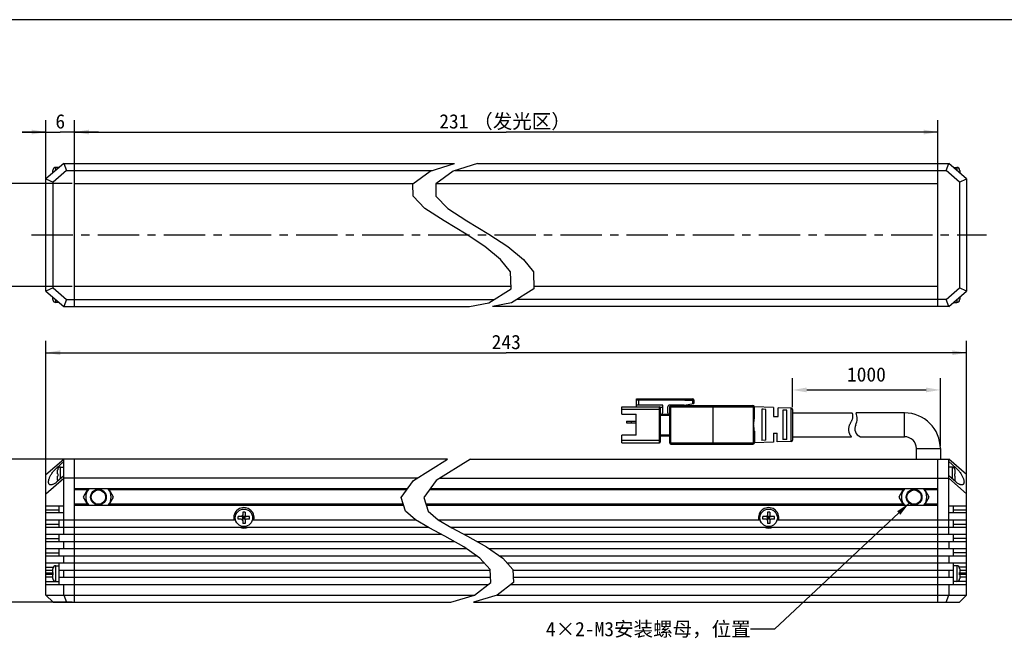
# Model space of a CAD drawing. Header units: millimetres. Extents: x -36 to 435, y 98 to 308.
# Tile 3 of 4: x 68 to 275, y 178 to 308. Entities that reach past the tile are written whole.
import ezdxf
from ezdxf.enums import TextEntityAlignment as Align

# ---------------------------------------------------------------- set-up
doc = ezdxf.new("R2010")
doc.units = ezdxf.units.MM
doc.header["$LTSCALE"] = 23.1
doc.header["$PDMODE"] = 3
doc.header["$PDSIZE"] = 8
doc.linetypes.add('CENTER', pattern=[0.6, 0.375, -0.075, 0.075, -0.075])
doc.layers.get('0').update_dxf_attribs({"linetype": 'CONTINUOUS'})
doc.layers.get('Defpoints').update_dxf_attribs({"linetype": 'CONTINUOUS'})
for name, color, linetype in [('00_COMPONENTS', 7, 'CONTINUOUS'), ('07_ALL_HOLES', 7, 'CONTINUOUS'), ('50_ALL_DETAILS', 7, 'CONTINUOUS'), ('51__DRAFT_DIMS', 7, 'CONTINUOUS'), ('_X2_56FE5C42_X0__01_528', 7, 'CONTINUOUS')]:
    doc.layers.add(name, color=color, linetype=linetype)
doc.styles.get("Standard").update_dxf_attribs({"font": 'simfang.ttf'})
doc.dimstyles.new('DIMSTYLE_1', dxfattribs={"dimtxt": 3, "dimasz": 3, "dimexe": 2.5, "dimexo": 0.5, "dimgap": 0.75, "dimtad": 1, "dimdsep": 46, "dimtxsty": 'STANDARD', "dimblk": '_FILLED', "dimblk1": '_FILLED', "dimblk2": '_FILLED', "dimcen": 0.09, "dimclrt": 3, "dimazin": 2, "dimtp": 0.5, "dimtm": 0.5, "dimtfac": 1, "dimtofl": 0, "dimtmove": 0, "dimatfit": 3, "dimldrblk": '_FILLED', "dimfxl": 1, "dimtolj": 1, "dimarcsym": 0})
doc.dimstyles.new('DIMSTYLE_2', dxfattribs={"dimtxt": 3, "dimasz": 3, "dimexe": 2.5, "dimexo": 0.5, "dimgap": 0.75, "dimtad": 1, "dimdsep": 46, "dimtxsty": 'STANDARD', "dimblk": '_FILLED', "dimblk1": '_FILLED', "dimblk2": '_FILLED', "dimcen": 0.09, "dimclrt": 3, "dimazin": 2, "dimtp": 0.3, "dimtm": 0.3, "dimtfac": 1, "dimtofl": 0, "dimtmove": 0, "dimatfit": 3, "dimldrblk": '_FILLED', "dimfxl": 1, "dimtolj": 1, "dimarcsym": 0})
doc.dimstyles.new('DIMSTYLE_3', dxfattribs={"dimtxt": 3, "dimasz": 3, "dimexe": 2.5, "dimexo": 0.5, "dimgap": 0.75, "dimtad": 1, "dimdsep": 46, "dimtxsty": 'STANDARD', "dimblk": '_FILLED', "dimblk1": '_FILLED', "dimblk2": '_FILLED', "dimcen": 0.09, "dimclrt": 3, "dimazin": 2, "dimtp": 0.2, "dimtm": 0.2, "dimtfac": 1, "dimtofl": 0, "dimtmove": 0, "dimatfit": 3, "dimldrblk": '_FILLED', "dimfxl": 1, "dimtolj": 1, "dimarcsym": 0})
doc.dimstyles.new('DIMSTYLE_4', dxfattribs={"dimtxt": 3, "dimasz": 3, "dimexe": 2.5, "dimexo": 0.5, "dimgap": 0.75, "dimtad": 1, "dimdsep": 46, "dimtxsty": 'STANDARD', "dimblk": '_FILLED', "dimblk1": '_FILLED', "dimblk2": '_FILLED', "dimcen": 0.09, "dimclrt": 3, "dimazin": 2, "dimtp": 0.1, "dimtm": 0.1, "dimtfac": 1, "dimtofl": 0, "dimtmove": 0, "dimatfit": 3, "dimldrblk": '_FILLED', "dimfxl": 1, "dimtolj": 1, "dimarcsym": 0})
doc.dimstyles.get("Standard").update_dxf_attribs({"dimtxt": 3, "dimasz": 3, "dimexe": 2.5, "dimexo": 0.5, "dimtad": 1, "dimdsep": 46, "dimtxsty": 'STANDARD', "dimblk": '_FILLED', "dimblk1": '_FILLED', "dimblk2": '_FILLED', "dimcen": 0.09, "dimclrt": 3, "dimazin": 2, "dimtol": 1, "dimtp": 0.01, "dimtm": 0.01, "dimtfac": 1, "dimtofl": 0, "dimtmove": 0, "dimatfit": 3, "dimldrblk": '_FILLED', "dimfxl": 1, "dimtolj": 1, "dimarcsym": 0})

# ---------------------------------------------------------------- blocks, each defined once
blk = doc.blocks.new('_FILLED')
at = {"color": 0, "linetype": 'ByBlock'}
blk.add_solid([(0, 0), (-1, 0.167), (-1, -0.167)], dxfattribs=at)
blk = doc.blocks.new('*D1')
at = {"layer": '51__DRAFT_DIMS', "color": 4, "transparency": 16777216}
for p, q in [((73.67, 208.89), (73.67, 240.45)), ((266.68, 208.89), (266.68, 240.45)), ((73.67, 237.95), (170.17, 237.95)), ((266.68, 237.95), (170.17, 237.95))]:
    blk.add_line(p, q, dxfattribs=at)
at = {"layer": '51__DRAFT_DIMS', "color": 4, "transparency": 16777216, "xscale": 3, "yscale": 3, "zscale": 3, "rotation": 180}
blk.add_blockref('_FILLED', (73.67, 237.95), dxfattribs=at)
at = {"layer": '51__DRAFT_DIMS', "color": 4, "transparency": 16777216, "xscale": 3, "yscale": 3, "zscale": 3}
blk.add_blockref('_FILLED', (266.68, 237.95), dxfattribs=at)
at = {"layer": '51__DRAFT_DIMS', "color": 3, "transparency": 16777216}
blk.add_text('243', height=3, dxfattribs=at).set_placement((170.17, 238.7), align=Align.CENTER)
blk = doc.blocks.new('*D13')
at = {"layer": '51__DRAFT_DIMS', "color": 0, "lineweight": -2}
for p, q in [((230.18, 226.55), (230.18, 232.65)), ((261.18, 218.34), (261.18, 232.65)), ((233.18, 230.15), (258.18, 230.15))]:
    blk.add_line(p, q, dxfattribs=at)
at = {"layer": 'Defpoints', "color": 0}
for p in [(261.18, 230.15), (230.18, 226.05), (261.18, 217.84)]:
    blk.add_point(p, dxfattribs=at)
at = {"layer": '51__DRAFT_DIMS', "color": 0, "linetype": 'ByBlock', "lineweight": -2, "xscale": 3, "yscale": 3, "zscale": 3, "rotation": 180}
blk.add_blockref('_FILLED', (230.18, 230.15), dxfattribs=at)
at = {"layer": '51__DRAFT_DIMS', "color": 0, "linetype": 'ByBlock', "lineweight": -2, "xscale": 3, "yscale": 3, "zscale": 3}
blk.add_blockref('_FILLED', (261.18, 230.15), dxfattribs=at)
at = {"layer": '51__DRAFT_DIMS', "color": 3, "insert": (245.68, 234.9), "char_height": 3, "attachment_point": 2, "line_spacing_factor": 0.9}
blk.add_mtext('\\A1;1000{}{{\\H0.7x;}{}}', dxfattribs=at)
blk = doc.blocks.new('*D3')
at = {"layer": '51__DRAFT_DIMS', "color": 4, "transparency": 16777216}
for p, q in [((65.47, 273.44), (65.47, 262.64)), ((79.17, 273.44), (66.22, 273.44)), ((65.47, 251.84), (65.47, 262.64)), ((79.17, 251.84), (66.22, 251.84))]:
    blk.add_line(p, q, dxfattribs=at)
at = {"layer": '51__DRAFT_DIMS', "color": 4, "transparency": 16777216, "xscale": 3, "yscale": 3, "zscale": 3}
for p, rotation in [((65.47, 273.44), 90), ((65.47, 251.84), 270)]:
    blk.add_blockref('_FILLED', p, dxfattribs=dict(at, rotation=rotation))
at = {"layer": '51__DRAFT_DIMS', "color": 3, "transparency": 16777216}
for s, p in [('（发光区）', (64.72, 267.05)), ('21.6', (64.72, 251.66))]:
    blk.add_text(s, height=3, rotation=90, dxfattribs=at).set_placement(p, align=Align.CENTER)
blk = doc.blocks.new('*D4')
at = {"layer": '51__DRAFT_DIMS', "color": 4, "transparency": 16777216}
for p, q in [((79.67, 276.64), (79.67, 286.71)), ((260.68, 276.64), (260.68, 286.71)), ((79.67, 284.21), (170.17, 284.21)), ((260.68, 284.21), (170.17, 284.21))]:
    blk.add_line(p, q, dxfattribs=at)
at = {"layer": '51__DRAFT_DIMS', "color": 4, "transparency": 16777216, "xscale": 3, "yscale": 3, "zscale": 3, "rotation": 180}
blk.add_blockref('_FILLED', (79.67, 284.21), dxfattribs=at)
at = {"layer": '51__DRAFT_DIMS', "color": 4, "transparency": 16777216, "xscale": 3, "yscale": 3, "zscale": 3}
blk.add_blockref('_FILLED', (260.68, 284.21), dxfattribs=at)
at = {"layer": '51__DRAFT_DIMS', "color": 3, "transparency": 16777216}
for s, p in [('231', (159.19, 284.96)), ('（发光区）', (173.48, 284.96))]:
    blk.add_text(s, height=3, dxfattribs=at).set_placement(p, align=Align.CENTER)
blk = doc.blocks.new('*D5')
at = {"layer": '51__DRAFT_DIMS', "color": 4, "transparency": 16777216}
for p, q in [((79.17, 215.64), (59.45, 215.64)), ((61.95, 215.64), (61.95, 200.64)), ((61.95, 185.64), (61.95, 200.64)), ((79.17, 185.64), (59.45, 185.64))]:
    blk.add_line(p, q, dxfattribs=at)
at = {"layer": '51__DRAFT_DIMS', "color": 4, "transparency": 16777216, "xscale": 3, "yscale": 3, "zscale": 3}
for p, rotation in [((61.95, 215.64), 90), ((61.95, 185.64), 270)]:
    blk.add_blockref('_FILLED', p, dxfattribs=dict(at, rotation=rotation))
at = {"layer": '51__DRAFT_DIMS', "color": 3, "transparency": 16777216}
blk.add_text('30', height=3, rotation=90, dxfattribs=at).set_placement((61.2, 200.64), align=Align.CENTER)
blk = doc.blocks.new('*D11')
at = {"layer": '51__DRAFT_DIMS', "color": 4, "transparency": 16777216}
for p, q in [((73.67, 273.07), (73.67, 286.71)), ((79.67, 276.64), (79.67, 286.71)), ((73.67, 284.21), (68.67, 284.21)), ((68.67, 284.21), (76.67, 284.21)), ((84.67, 284.21), (76.67, 284.21)), ((79.67, 284.21), (84.67, 284.21))]:
    blk.add_line(p, q, dxfattribs=at)
at = {"layer": '51__DRAFT_DIMS', "color": 4, "transparency": 16777216, "xscale": 3, "yscale": 3, "zscale": 3}
blk.add_blockref('_FILLED', (73.67, 284.21), dxfattribs=at)
at = {"layer": '51__DRAFT_DIMS', "color": 4, "transparency": 16777216, "xscale": 3, "yscale": 3, "zscale": 3, "rotation": 180}
blk.add_blockref('_FILLED', (79.67, 284.21), dxfattribs=at)
at = {"layer": '51__DRAFT_DIMS', "color": 3, "transparency": 16777216}
blk.add_text('6', height=3, dxfattribs=at).set_placement((76.67, 284.96), align=Align.CENTER)

msp = doc.modelspace()

# ---------------------------------------------------------------- linework, layer by layer
at = {"color": 7}
msp.add_line((435.40218, 307.76534), (-35.82587, 307.76534), dxfattribs=at)
at = {"color": 4}
for p, q in [((154.22751, 275.98773), (159.33071, 277.64155)), ((164.11355, 277.64155), (159.01035, 275.98773)), ((150.60371, 273.36279), (154.22751, 275.98773)), ((159.01035, 275.98773), (155.38656, 273.36279)), ((150.63225, 270.74744), (150.60371, 273.36279)), ((155.38656, 273.36279), (155.41509, 270.74744)), ((153.12532, 268.20969), (150.63225, 270.74744)), ((155.41509, 270.74744), (157.90817, 268.20969)), ((157.12262, 265.58234), (153.12532, 268.20969)), ((157.90817, 268.20969), (161.90547, 265.58234)), ((161.73435, 262.81737), (157.12262, 265.58234)), ((161.90547, 265.58234), (166.51719, 262.81737)), ((165.70057, 260.19628), (161.73435, 262.81737)), ((166.51719, 262.81737), (170.48342, 260.19628)), ((168.97586, 257.52098), (165.70057, 260.19628)), ((170.48342, 260.19628), (173.7587, 257.52098)), ((171.09183, 254.8873), (168.97586, 257.52098)), ((173.7587, 257.52098), (175.87467, 254.8873)), ((171.16515, 251.37122), (171.09183, 254.8873)), ((175.87467, 254.8873), (175.94799, 251.37122)), ((166.49886, 248.4219), (171.16515, 251.37122)), ((175.94799, 251.37122), (171.28171, 248.4219)), ((162.48708, 247.64155), (166.49886, 248.4219)), ((171.28171, 248.4219), (167.26993, 247.64155)), ((150.71483, 211.17161), (157.87689, 215.64164)), ((162.65973, 215.64164), (155.49768, 211.17161)), ((148.12481, 207.62198), (150.71483, 211.17161)), ((155.49768, 211.17161), (152.90765, 207.62198)), ((149.03291, 204.72167), (148.12481, 207.62198)), ((152.90765, 207.62198), (153.81576, 204.72167)), ((151.12911, 202.93743), (149.03291, 204.72167)), ((153.81576, 204.72167), (155.91195, 202.93743)), ((154.00154, 201.2255), (151.12911, 202.93743)), ((155.91195, 202.93743), (158.78439, 201.2255)), ((157.28018, 199.48783), (154.00154, 201.2255)), ((158.78439, 201.2255), (162.06303, 199.48783)), ((161.25675, 197.25415), (157.28018, 199.48783)), ((162.06303, 199.48783), (166.03959, 197.25415)), ((164.64311, 194.90594), (161.25675, 197.25415)), ((166.03959, 197.25415), (169.42596, 194.90594)), ((166.79627, 192.50937), (164.64311, 194.90594)), ((169.42596, 194.90594), (171.57911, 192.50937)), ((166.90117, 189.7574), (166.79627, 192.50937)), ((171.57911, 192.50937), (171.68401, 189.7574)), ((163.48167, 187.13253), (166.90117, 189.7574)), ((171.68401, 189.7574), (168.26451, 187.13253)), ((158.53445, 185.64164), (163.48167, 187.13253)), ((168.26451, 187.13253), (163.31729, 185.64164))]:
    msp.add_line(p, q, dxfattribs=at)
at = {"layer": '00_COMPONENTS', "color": 7}
for p, q in [((77.41608, 277.64155), (73.66608, 274.39155)), ((76.41608, 276.79155), (75.71608, 276.79155)), ((76.41608, 276.77488), (76.41608, 276.79155)), ((77.41608, 277.64155), (77.97563, 276.14155)), ((77.41608, 277.64155), (159.33071, 277.64155)), ((79.66608, 247.64155), (79.66608, 277.64155)), ((164.11355, 277.64155), (262.93168, 277.64155)), ((260.68168, 247.64155), (260.68168, 277.64155)), ((262.37213, 276.14155), (262.93168, 277.64155)), ((266.68168, 274.39155), (262.93168, 277.64155)), ((263.93168, 276.79155), (264.63168, 276.79155)), ((263.93168, 276.79155), (263.93168, 276.77488)), ((75.11608, 275.64822), (75.11608, 276.16136)), ((75.11814, 276.24119), (75.12107, 276.24067)), ((77.97563, 276.14155), (75.16608, 273.70661)), ((77.97563, 276.14155), (154.70215, 276.14155)), ((159.48499, 276.14155), (262.37213, 276.14155)), ((265.18168, 273.70661), (262.37213, 276.14155)), ((265.22669, 276.24067), (265.2296, 276.24119)), ((265.23168, 276.16136), (265.23168, 275.64822)), ((73.66608, 250.89155), (73.66608, 274.39155)), ((73.66608, 274.39155), (75.16608, 273.70661)), ((75.16608, 251.57649), (75.16608, 273.70661)), ((79.66608, 273.44155), (150.71244, 273.44155)), ((155.49529, 273.44155), (260.68168, 273.44155)), ((265.18168, 273.70661), (266.68168, 274.39155)), ((265.18168, 273.70661), (265.18168, 251.57649)), ((266.68168, 274.39155), (266.68168, 250.89155)), ((75.16608, 251.57649), (73.66608, 250.89155)), ((73.66608, 250.89155), (77.41608, 247.64155)), ((75.16608, 251.57649), (77.97563, 249.14155)), ((171.15534, 251.84155), (79.66608, 251.84155)), ((260.68168, 251.84155), (175.93818, 251.84155)), ((262.37213, 249.14155), (265.18168, 251.57649)), ((262.93168, 247.64155), (266.68168, 250.89155)), ((266.68168, 250.89155), (265.18168, 251.57649)), ((75.11608, 249.12175), (75.11608, 249.63488)), ((75.12107, 249.04243), (75.11816, 249.04192)), ((76.41608, 248.49155), (75.71608, 248.49155)), ((76.41608, 248.49155), (76.41608, 248.50822)), ((77.97563, 249.14155), (77.41608, 247.64155)), ((77.97563, 249.14155), (167.63746, 249.14155)), ((262.37213, 249.14155), (172.4203, 249.14155)), ((262.93168, 247.64155), (262.37213, 249.14155)), ((263.93168, 248.50822), (263.93168, 248.49155)), ((263.93168, 248.49155), (264.63168, 248.49155)), ((265.22962, 249.04191), (265.22669, 249.04243)), ((265.23168, 249.63488), (265.23168, 249.12175)), ((77.41608, 247.64155), (162.48708, 247.64155)), ((262.93168, 247.64155), (167.26993, 247.64155)), ((253.68168, 225.34164), (243.52468, 225.34164)), ((244.40747, 220.34164), (253.68168, 220.34164)), ((256.18168, 215.64164), (256.18168, 217.84164)), ((261.18168, 217.84164), (261.18168, 215.64164)), ((73.66608, 212.39164), (77.41608, 215.64164)), ((75.91608, 213.82656), (77.41608, 215.12656)), ((77.41608, 199.89164), (77.41608, 215.64164)), ((157.87689, 215.64164), (77.41608, 215.64164)), ((79.66608, 185.64164), (79.66608, 215.64164)), ((162.65973, 215.64164), (262.93168, 215.64164)), ((260.68168, 185.64164), (260.68168, 215.64164)), ((266.68168, 212.39164), (262.93168, 215.64164)), ((262.93168, 199.89164), (262.93168, 215.64164)), ((262.93168, 215.12656), (264.43168, 213.82656)), ((76.11608, 212.59164), (76.11608, 213.36144)), ((76.11814, 213.44127), (76.12107, 213.44076)), ((76.71608, 213.99164), (77.41608, 213.99164)), ((263.63168, 213.99164), (262.93168, 213.99164)), ((264.22669, 213.44076), (264.22962, 213.44127)), ((264.22669, 213.44076), (264.22821, 213.4277)), ((264.22821, 213.4277), (264.22945, 213.41458)), ((264.22945, 213.41458), (264.23042, 213.40139)), ((264.23042, 213.40139), (264.23112, 213.38814)), ((264.23112, 213.38814), (264.23153, 213.37482)), ((264.23153, 213.37482), (264.23168, 213.36144)), ((264.23168, 213.36144), (264.23168, 212.59164)), ((73.66608, 187.14164), (73.66608, 212.39164)), ((73.66608, 208.39164), (77.41608, 211.64164)), ((77.41608, 212.15671), (75.91608, 210.85671)), ((76.11608, 212.59164), (76.12107, 212.59164)), ((76.11608, 211.32183), (76.11608, 212.09164)), ((76.12107, 212.09164), (76.11608, 212.09164)), ((76.12107, 211.24252), (76.11814, 211.242)), ((151.46793, 211.64164), (77.41608, 211.64164)), ((156.25077, 211.64164), (262.93168, 211.64164)), ((264.43168, 210.85671), (262.93168, 212.15671)), ((266.68168, 208.39164), (262.93168, 211.64164)), ((264.22669, 212.59164), (264.23168, 212.59164)), ((264.23168, 212.09164), (264.22669, 212.09164)), ((264.22822, 211.25566), (264.22669, 211.24252)), ((264.22962, 211.242), (264.22669, 211.24252)), ((264.22946, 211.26883), (264.22822, 211.25566)), ((264.23043, 211.28204), (264.22946, 211.26883)), ((264.23112, 211.29527), (264.23043, 211.28204)), ((264.23154, 211.30854), (264.23112, 211.29527)), ((264.23168, 211.32183), (264.23154, 211.30854)), ((264.23168, 212.09164), (264.23168, 211.32183)), ((266.68168, 187.14164), (266.68168, 212.39164)), ((149.41606, 209.39164), (79.66608, 209.39164)), ((82.47219, 209.39164), (81.49068, 207.69161)), ((87.84148, 207.69161), (86.85997, 209.39164)), ((260.68168, 209.39164), (154.1989, 209.39164)), ((253.48779, 209.39164), (252.50628, 207.69161)), ((258.85708, 207.69161), (257.87557, 209.39164)), ((81.49068, 207.69161), (82.47216, 205.99164)), ((86.86, 205.99164), (87.84148, 207.69161)), ((252.50628, 207.69161), (253.48776, 205.99164)), ((257.8756, 205.99164), (258.85708, 207.69161)), ((73.66608, 205.89164), (77.41608, 205.89164)), ((77.41608, 204.39164), (73.66608, 204.39164)), ((76.41608, 204.39164), (76.41608, 205.89164)), ((79.66608, 205.99164), (148.63528, 205.99164)), ((114.91608, 204.54164), (114.91608, 203.89164)), ((115.41608, 204.54164), (114.91608, 204.54164)), ((115.41608, 204.54164), (115.41608, 203.89164)), ((153.41812, 205.99164), (260.68168, 205.99164)), ((225.43168, 204.54164), (224.93168, 204.54164)), ((224.93168, 204.54164), (224.93168, 203.89164)), ((225.43168, 204.54164), (225.43168, 203.89164)), ((262.93168, 205.89164), (266.68168, 205.89164)), ((266.68168, 204.39164), (262.93168, 204.39164)), ((263.93168, 204.39164), (263.93168, 205.89164)), ((73.66608, 202.89164), (113.40984, 202.89164)), ((76.41608, 201.39164), (76.41608, 202.89164)), ((113.96608, 203.09164), (113.96608, 203.59164)), ((114.61608, 203.59164), (113.96608, 203.59164)), ((114.61608, 203.09164), (113.96608, 203.09164)), ((115.50395, 203.00377), (114.82821, 203.67951)), ((114.82821, 203.00377), (115.50395, 203.67951)), ((114.91608, 203.09164), (114.91608, 203.59164)), ((115.41608, 203.59164), (114.91608, 203.59164)), ((115.41608, 203.34164), (114.91608, 203.34164)), ((115.41608, 203.09164), (114.91608, 203.09164)), ((114.91608, 202.79164), (114.91608, 202.14164)), ((115.16608, 203.59164), (115.16608, 203.09164)), ((115.41608, 203.09164), (115.41608, 203.59164)), ((115.41608, 202.79164), (115.41608, 202.14164)), ((116.36608, 203.59164), (115.71608, 203.59164)), ((116.36608, 203.09164), (115.71608, 203.09164)), ((116.36608, 203.09164), (116.36608, 203.59164)), ((116.92232, 202.89164), (151.20595, 202.89164)), ((155.98879, 202.89164), (223.42544, 202.89164)), ((224.63168, 203.59164), (223.98168, 203.59164)), ((223.98168, 203.09164), (223.98168, 203.59164)), ((224.63168, 203.09164), (223.98168, 203.09164)), ((225.51955, 203.00377), (224.84381, 203.67951)), ((224.84381, 203.00377), (225.51955, 203.67951)), ((225.43168, 203.59164), (224.93168, 203.59164)), ((224.93168, 203.09164), (224.93168, 203.59164)), ((225.43168, 203.34164), (224.93168, 203.34164)), ((225.43168, 203.09164), (224.93168, 203.09164)), ((224.93168, 202.79164), (224.93168, 202.14164)), ((225.18168, 203.59164), (225.18168, 203.09164)), ((225.43168, 203.09164), (225.43168, 203.59164)), ((225.43168, 202.79164), (225.43168, 202.14164)), ((226.38168, 203.59164), (225.73168, 203.59164)), ((226.38168, 203.09164), (225.73168, 203.09164)), ((226.38168, 203.09164), (226.38168, 203.59164)), ((226.93792, 202.89164), (266.68168, 202.89164)), ((263.93168, 201.39164), (263.93168, 202.89164)), ((73.66608, 201.39164), (153.72279, 201.39164)), ((115.41608, 202.14164), (114.91608, 202.14164)), ((158.50563, 201.39164), (266.68168, 201.39164)), ((225.43168, 202.14164), (224.93168, 202.14164)), ((73.66608, 199.89164), (156.51828, 199.89164)), ((73.66608, 198.39164), (159.23171, 198.39164)), ((76.41608, 198.39164), (76.41608, 199.89164)), ((77.41608, 196.89164), (77.41608, 198.39164)), ((161.30112, 199.89164), (266.68168, 199.89164)), ((164.01455, 198.39164), (266.68168, 198.39164)), ((262.93168, 198.39164), (262.93168, 196.89164)), ((263.93168, 198.39164), (263.93168, 199.89164)), ((73.66608, 196.89164), (161.77953, 196.89164)), ((76.41608, 195.39164), (76.41608, 196.89164)), ((166.56237, 196.89164), (266.68168, 196.89164)), ((263.93168, 195.39164), (263.93168, 196.89164)), ((73.66608, 195.39164), (163.94268, 195.39164)), ((77.41608, 193.89164), (77.41608, 195.39164)), ((168.72553, 195.39164), (266.68168, 195.39164)), ((262.93168, 195.39164), (262.93168, 193.89164)), ((73.66608, 193.89164), (165.55439, 193.89164)), ((73.66608, 192.39164), (75.11608, 192.39164)), ((75.11608, 191.89164), (75.11608, 192.66144)), ((75.11814, 192.74127), (75.12107, 192.74076)), ((75.71608, 193.29164), (76.41608, 193.29164)), ((76.41608, 189.39164), (76.41608, 193.89164)), ((76.41608, 192.39164), (166.80076, 192.39164)), ((77.41608, 190.89164), (77.41608, 192.39164)), ((170.33724, 193.89164), (266.68168, 193.89164)), ((171.5836, 192.39164), (263.93168, 192.39164)), ((262.93168, 192.39164), (262.93168, 190.89164)), ((263.93168, 189.39164), (263.93168, 193.89164)), ((264.63168, 193.29164), (263.93168, 193.29164)), ((265.22669, 192.74076), (265.22962, 192.74127)), ((265.22669, 192.74076), (265.22821, 192.7277)), ((265.22821, 192.7277), (265.22945, 192.71458)), ((265.22945, 192.71458), (265.23042, 192.70139)), ((265.23042, 192.70139), (265.23112, 192.68814)), ((265.23112, 192.68814), (265.23153, 192.67482)), ((265.23153, 192.67482), (265.23168, 192.66144)), ((265.23168, 192.66144), (265.23168, 191.89164)), ((265.23168, 192.39164), (266.68168, 192.39164)), ((75.11608, 190.89164), (73.66608, 190.89164)), ((75.11608, 191.89164), (75.12107, 191.89164)), ((75.11608, 190.62183), (75.11608, 191.39164)), ((75.12107, 191.39164), (75.11608, 191.39164)), ((75.12107, 190.54252), (75.11814, 190.542)), ((75.71608, 189.99164), (76.41608, 189.99164)), ((76.41608, 190.89164), (166.85793, 190.89164)), ((171.64078, 190.89164), (263.93168, 190.89164)), ((264.63168, 189.99164), (263.93168, 189.99164)), ((265.22669, 191.89164), (265.23168, 191.89164)), ((265.23168, 191.39164), (265.22669, 191.39164)), ((265.22822, 190.55566), (265.22669, 190.54252)), ((265.22962, 190.542), (265.22669, 190.54252)), ((265.22946, 190.56883), (265.22822, 190.55566)), ((265.23043, 190.58204), (265.22946, 190.56883)), ((265.23112, 190.59527), (265.23043, 190.58204)), ((265.23154, 190.60854), (265.23112, 190.59527)), ((265.23168, 190.62183), (265.23154, 190.60854)), ((265.23168, 191.39164), (265.23168, 190.62183)), ((266.68168, 190.89164), (265.23168, 190.89164)), ((73.66608, 189.39164), (166.42467, 189.39164)), ((77.41608, 187.14164), (77.41608, 189.39164)), ((171.20752, 189.39164), (266.68168, 189.39164)), ((262.93168, 189.39164), (262.93168, 187.14164)), ((73.66608, 187.14164), (75.16608, 185.64164)), ((73.66608, 187.14164), (163.49353, 187.14164)), ((77.41608, 187.14164), (77.97563, 185.64164)), ((168.27638, 187.14164), (266.68168, 187.14164)), ((262.37213, 185.64164), (262.93168, 187.14164)), ((265.18168, 185.64164), (266.68168, 187.14164)), ((75.16608, 185.64164), (158.53445, 185.64164)), ((163.31729, 185.64164), (265.18168, 185.64164))]:
    msp.add_line(p, q, dxfattribs=at)
at = {"layer": '00_COMPONENTS', "color": 4}
for p, q in [((75.71608, 276.16822), (75.71608, 276.79155)), ((264.63168, 276.79155), (264.63168, 276.16822)), ((75.71608, 248.49155), (75.71608, 249.11488)), ((264.63168, 249.11488), (264.63168, 248.49155)), ((253.68168, 220.34164), (253.68168, 225.34164)), ((256.18168, 217.84164), (261.18168, 217.84164)), ((76.30571, 213.82656), (75.91608, 213.82656)), ((76.71608, 211.55005), (76.71608, 213.99164)), ((263.63168, 213.99164), (263.63168, 211.55005)), ((264.43168, 213.82656), (264.04205, 213.82656)), ((82.35672, 209.19164), (79.66608, 209.19164)), ((149.27012, 209.19164), (86.97544, 209.19164)), ((253.37232, 209.19164), (154.05297, 209.19164)), ((260.68168, 209.19164), (257.99104, 209.19164)), ((76.41608, 204.97742), (73.66608, 204.97742)), ((82.35669, 206.19164), (79.66608, 206.19164)), ((148.57266, 206.19164), (86.97547, 206.19164)), ((253.37229, 206.19164), (153.3555, 206.19164)), ((260.68168, 206.19164), (257.99107, 206.19164)), ((266.68168, 204.97742), (263.93168, 204.97742)), ((76.41608, 201.97742), (73.66608, 201.97742)), ((266.68168, 201.97742), (263.93168, 201.97742)), ((73.66608, 198.97742), (76.41608, 198.97742)), ((266.68168, 198.97742), (263.93168, 198.97742)), ((73.66608, 195.97742), (76.41608, 195.97742)), ((266.68168, 195.97742), (263.93168, 195.97742)), ((73.66608, 192.97742), (75.18984, 192.97742)), ((75.71608, 189.99164), (75.71608, 193.29164)), ((264.63168, 193.29164), (264.63168, 189.99164)), ((266.68168, 192.97742), (265.15792, 192.97742)), ((73.66608, 191.84356), (75.11999, 191.84356)), ((75.11999, 191.43971), (73.66608, 191.43971)), ((73.66608, 189.97742), (76.41608, 189.97742)), ((266.68168, 189.97742), (263.93168, 189.97742)), ((265.22777, 191.84356), (266.68168, 191.84356)), ((266.68168, 191.43971), (265.22777, 191.43971))]:
    msp.add_line(p, q, dxfattribs=at)
at = {"layer": '00_COMPONENTS', "color": 7}
for points in [[(75.12107, 276.24067), (75.11955, 276.22761), (75.11831, 276.21449), (75.11734, 276.2013), (75.11665, 276.18805), (75.11623, 276.17474), (75.11608, 276.16136)], [(265.23168, 276.16136), (265.23154, 276.17465), (265.23112, 276.18792), (265.23043, 276.20115), (265.22946, 276.21436), (265.22822, 276.22753), (265.22669, 276.24067)], [(75.11608, 249.12175), (75.11622, 249.10845), (75.11664, 249.09519), (75.11733, 249.08195), (75.1183, 249.06875), (75.11955, 249.05557), (75.12107, 249.04243)], [(265.22669, 249.04243), (265.22821, 249.05549), (265.22945, 249.06861), (265.23042, 249.0818), (265.23112, 249.09505), (265.23153, 249.10837), (265.23168, 249.12175)], [(74.70449, 210.24152), (74.63442, 210.24564), (74.55912, 210.25899), (74.49178, 210.28157), (74.43219, 210.31343), (74.37979, 210.35274), (74.33461, 210.39931), (74.29662, 210.45334), (74.26518, 210.51353), (74.24022, 210.57967), (74.22182, 210.65198), (74.20959, 210.72975), (74.2034, 210.81284), (74.20339, 210.90139), (74.20955, 210.99518), (74.22175, 211.09413), (74.24013, 211.19832), (74.26506, 211.30771), (74.29647, 211.42237), (74.33444, 211.54224), (74.3796, 211.66712), (74.43196, 211.79722), (74.49151, 211.93234), (74.55883, 212.07164), (74.63411, 212.21551), (74.71715, 212.36355), (74.80793, 212.51378), (74.90687, 212.66666), (75.01356, 212.82172), (75.12677, 212.97554), (75.24702, 213.12845), (75.37379, 213.28013), (75.50435, 213.42622), (75.6378, 213.56526), (75.77505, 213.69871), (75.91608, 213.82656)], [(76.12107, 213.44076), (76.11955, 213.4277), (76.11831, 213.41458), (76.11734, 213.40139), (76.11665, 213.38814), (76.11623, 213.37482), (76.11608, 213.36144)], [(264.43168, 213.82656), (264.57272, 213.69871), (264.70996, 213.56526), (264.84341, 213.42622), (264.97397, 213.28013), (265.10074, 213.12845), (265.22099, 212.97554), (265.3342, 212.82172), (265.44089, 212.66666), (265.53983, 212.51378), (265.63062, 212.36355), (265.71365, 212.21551), (265.78893, 212.07164), (265.85625, 211.93234), (265.9158, 211.79722), (265.96817, 211.66712), (266.01332, 211.54224), (266.05129, 211.42237), (266.0827, 211.30771), (266.10763, 211.19832), (266.12601, 211.09413), (266.13822, 210.99518), (266.14438, 210.90139), (266.14436, 210.81284), (266.13818, 210.72976), (266.12594, 210.65198), (266.10754, 210.57968), (266.08258, 210.51353), (266.05114, 210.45334), (266.01315, 210.39931), (265.96797, 210.35274), (265.91557, 210.31343), (265.85599, 210.28157), (265.78864, 210.25899), (265.71334, 210.24564), (265.64327, 210.24152)], [(75.91608, 210.85671), (75.7751, 210.74015), (75.63791, 210.63574), (75.5045, 210.54349), (75.37399, 210.46328), (75.24726, 210.39523), (75.12705, 210.33971), (75.01387, 210.29729), (74.9072, 210.2674), (74.80827, 210.24875), (74.71748, 210.24157), (74.70449, 210.24152)], [(76.11608, 211.32183), (76.11622, 211.30854), (76.11664, 211.29527), (76.11733, 211.28204), (76.1183, 211.26883), (76.11955, 211.25566), (76.12107, 211.24252)], [(76.12107, 212.59164), (76.12011, 212.55009), (76.11934, 212.50849), (76.11876, 212.46685), (76.11837, 212.42516), (76.11816, 212.38342), (76.11816, 212.29993)], [(76.11816, 212.29993), (76.11836, 212.25824), (76.11876, 212.21657), (76.11934, 212.17491), (76.12011, 212.13327), (76.12107, 212.09164)], [(264.2296, 212.38341), (264.2294, 212.42514), (264.229, 212.46682), (264.22842, 212.50847), (264.22765, 212.55007), (264.22669, 212.59164)], [(264.22669, 212.09164), (264.22765, 212.13326), (264.22842, 212.1749), (264.229, 212.21656), (264.2294, 212.25823), (264.2296, 212.29993), (264.2296, 212.38341)], [(265.64327, 210.24152), (265.63029, 210.24157), (265.53949, 210.24875), (265.44056, 210.2674), (265.3339, 210.29729), (265.22071, 210.33971), (265.1005, 210.39523), (264.97378, 210.46328), (264.84326, 210.54349), (264.70986, 210.63574), (264.57266, 210.74015), (264.43168, 210.85671)], [(75.12107, 192.74076), (75.11955, 192.7277), (75.11831, 192.71458), (75.11734, 192.70139), (75.11665, 192.68814), (75.11623, 192.67482), (75.11608, 192.66144)], [(75.11608, 190.62183), (75.11622, 190.60854), (75.11664, 190.59527), (75.11733, 190.58204), (75.1183, 190.56883), (75.11955, 190.55566), (75.12107, 190.54252)], [(75.12107, 191.89164), (75.12011, 191.85009), (75.11934, 191.80849), (75.11876, 191.76685), (75.11837, 191.72516), (75.11816, 191.68342), (75.11816, 191.59993)], [(75.11816, 191.59993), (75.11836, 191.55824), (75.11876, 191.51657), (75.11934, 191.47491), (75.12011, 191.43327), (75.12107, 191.39164)], [(265.2296, 191.68341), (265.2294, 191.72514), (265.229, 191.76682), (265.22842, 191.80847), (265.22765, 191.85007), (265.22669, 191.89164)], [(265.22669, 191.39164), (265.22765, 191.43326), (265.22842, 191.4749), (265.229, 191.51656), (265.2294, 191.55823), (265.2296, 191.59993), (265.2296, 191.68341)]]:
    msp.add_lwpolyline(points, dxfattribs=at)
for centre, radius in [((84.66608, 207.69161), 1.65), ((84.66608, 207.69161), 1.5), ((255.68168, 207.69161), 1.65), ((255.68168, 207.69161), 1.5), ((115.16608, 203.34164), 1.825), ((225.18168, 203.34164), 1.825)]:
    msp.add_circle(centre, radius, dxfattribs=at)
for centre, radius, start, end in [((75.71608, 276.19155), 0.6, 90, 175.2545596), ((264.63168, 276.19155), 0.6, 4.7454404, 90), ((75.71608, 249.09155), 0.6, 184.7454404, 270), ((264.63168, 249.09155), 0.6, 270, 355.2545596), ((240.75191, 224.19632), 3, 333.1562327, 22.4436174), ((253.68168, 217.84164), 7.5, 0, 90), ((245.03467, 222.02883), 1.8, 153.1562327, 249.6078352), ((253.68168, 217.84164), 2.5, 0, 90), ((76.71608, 213.39164), 0.6, 90, 175.2545596), ((263.63168, 213.39164), 0.6, 4.7454404, 90), ((76.71608, 211.29164), 0.6, 184.7454404, 201.8797858), ((263.63168, 211.29164), 0.6, 338.1202142, 355.2545596), ((84.66608, 207.69161), 2.65578, 140.1845643, 219.8141529), ((84.66608, 207.69161), 2.65578, 320.1858471, 39.8154357), ((255.68168, 207.69161), 2.65578, 140.1845643, 219.8141529), ((255.68168, 207.69161), 2.65578, 320.1858471, 39.8154357), ((115.16608, 203.34164), 2.15, 347.9185301, 192.0814699), ((225.18168, 203.34164), 2.15, 347.9185301, 192.0814699), ((114.61608, 203.89164), 0.3, 270, 360), ((114.61608, 202.79164), 0.3, 0, 90), ((115.71608, 203.89164), 0.3, 180, 270), ((115.71608, 202.79164), 0.3, 90, 180), ((224.63168, 203.89164), 0.3, 270, 360), ((224.63168, 202.79164), 0.3, 0, 90), ((225.73168, 203.89164), 0.3, 180, 270), ((225.73168, 202.79164), 0.3, 90, 180), ((115.16608, 203.34164), 2.15, 245.0908473, 294.9091527), ((225.18168, 203.34164), 2.15, 245.0908473, 294.9091527), ((75.71608, 192.69164), 0.6, 90, 175.2545596), ((264.63168, 192.69164), 0.6, 4.7454404, 90), ((75.71608, 190.59164), 0.6, 184.7454404, 270), ((264.63168, 190.59164), 0.6, 270, 355.2545596)]:
    msp.add_arc(centre, radius, start, end, dxfattribs=at)
at = {"layer": '07_ALL_HOLES', "color": 1, "linetype": 'CENTER'}
msp.add_line((70.66608, 262.64155), (270.85515, 262.64155), dxfattribs=at)
at = {"layer": '_X2_56FE5C42_X0__01_528', "color": 7}
for p, q in [((197.48168, 226.59164), (197.48168, 228.29164)), ((197.48168, 228.29164), (209.28168, 228.29164)), ((197.48168, 228.09164), (207.88168, 228.09164)), ((207.48168, 226.99164), (209.48168, 227.29164)), ((207.58168, 227.99164), (208.48168, 228.29164)), ((209.48168, 228.09164), (209.48168, 227.29164)), ((194.38168, 225.04164), (194.38168, 226.59164)), ((194.38168, 226.59164), (202.28168, 226.59164)), ((194.38168, 225.04164), (197.38168, 225.04164)), ((197.38168, 220.64164), (197.38168, 225.04164)), ((202.98168, 226.99164), (197.48168, 226.99164)), ((202.98168, 226.49164), (202.4547, 226.49164)), ((202.48168, 219.29164), (202.48168, 226.39164)), ((202.98168, 225.49164), (202.98168, 226.99164)), ((203.98168, 226.49164), (203.98168, 225.49164)), ((207.48168, 226.99164), (204.48168, 226.99164)), ((204.48168, 218.99164), (204.48168, 226.69164)), ((204.68168, 226.89164), (221.88168, 226.89164)), ((222.18168, 224.19491), (222.18168, 226.59164)), ((226.18168, 226.46664), (222.18168, 226.59164)), ((223.78168, 226.10162), (223.78168, 219.58165)), ((224.04685, 226.0923), (223.78169, 226.10162)), ((224.58169, 226.07308), (224.04685, 226.0923)), ((224.58168, 219.61006), (224.58168, 226.07308)), ((226.18168, 226.46664), (226.18168, 224.59191)), ((227.18168, 224.59177), (227.18168, 226.43539)), ((229.89105, 226.35072), (227.18168, 226.43539)), ((228.18168, 225.94469), (228.18168, 219.73859)), ((228.9813, 225.91581), (228.18168, 225.94469)), ((228.98129, 219.76731), (228.98129, 225.91581)), ((230.18168, 226.05086), (230.18168, 219.63241)), ((230.18168, 225.34164), (242.67451, 225.34164)), ((195.38168, 223.59164), (195.38168, 223.29164)), ((195.38168, 223.59164), (197.38168, 223.59164)), ((195.38168, 223.29164), (197.38168, 223.29164)), ((196.38168, 223.59164), (196.38168, 223.29164)), ((204.48168, 224.99164), (202.48168, 224.99164)), ((226.18169, 224.59164), (227.18169, 224.59164)), ((222.18168, 221.48834), (222.18168, 219.09164)), ((226.18168, 221.09164), (226.18168, 219.21664)), ((226.18168, 221.09164), (226.98168, 221.09164)), ((226.98168, 219.24164), (226.98168, 221.09164)), ((194.38168, 219.09164), (194.38168, 220.64164)), ((197.38168, 220.64164), (194.38168, 220.64164)), ((194.38168, 219.09164), (202.28168, 219.09164)), ((204.48168, 220.49164), (202.48168, 220.49164)), ((226.18168, 219.21664), (222.18168, 219.09164)), ((224.58168, 219.61006), (223.78168, 219.58165)), ((229.89105, 219.33256), (226.98168, 219.24164)), ((228.98129, 219.76731), (228.18168, 219.73859)), ((230.18168, 220.34164), (242.57294, 220.34164)), ((204.68168, 218.79164), (221.88168, 218.79164))]:
    msp.add_line(p, q, dxfattribs=at)
at = {"layer": '_X2_56FE5C42_X0__01_528', "color": 4}
for p, q in [((197.48168, 228.19164), (208.18168, 228.19164)), ((197.98168, 226.99164), (197.98168, 228.09164)), ((207.58168, 227.99164), (209.48168, 227.99164)), ((209.28168, 227.26164), (209.28168, 228.29164)), ((194.38168, 226.09164), (202.48168, 226.09164)), ((202.28168, 219.09164), (202.28168, 226.59164)), ((204.48168, 226.59164), (222.18168, 226.59164)), ((204.68168, 218.79164), (204.68168, 226.89164)), ((213.45601, 226.89164), (213.45601, 218.79164)), ((213.50698, 226.59164), (213.50698, 219.09164)), ((221.93265, 226.59164), (221.93265, 219.09164)), ((229.89105, 219.33256), (229.89105, 226.35072)), ((204.48168, 224.79164), (202.48168, 224.79164)), ((194.38168, 219.59164), (202.48168, 219.59164)), ((204.48168, 220.69164), (202.48168, 220.69164)), ((204.48168, 219.09164), (222.18168, 219.09164))]:
    msp.add_line(p, q, dxfattribs=at)
for points in [[(213.50698, 226.59164), (213.50653, 226.63137), (213.50519, 226.67046), (213.50297, 226.70821), (213.4999, 226.74414), (213.49604, 226.77737), (213.49151, 226.80687), (213.4865, 226.83203), (213.48106, 226.85291), (213.4752, 226.86956), (213.46899, 226.88174), (213.46256, 226.88915), (213.45601, 226.89164)], [(221.88168, 226.89164), (221.88702, 226.88998), (221.89232, 226.88503), (221.8975, 226.87683), (221.90251, 226.86545), (221.9073, 226.85101), (221.91179, 226.83371), (221.91593, 226.8138), (221.9197, 226.79148), (221.92304, 226.76699), (221.92593, 226.74055), (221.92833, 226.7125), (221.93022, 226.68324), (221.93157, 226.65313), (221.93238, 226.62249), (221.93265, 226.59164)], [(213.45601, 218.79164), (213.46269, 218.79423), (213.46925, 218.80193), (213.47556, 218.8146), (213.48153, 218.83196), (213.48705, 218.85371), (213.49205, 218.8795), (213.49643, 218.90889), (213.50013, 218.9414), (213.50308, 218.97652), (213.50523, 219.0137), (213.50654, 219.0523), (213.50698, 219.09164)], [(221.93265, 219.09164), (221.93221, 219.05231), (221.9309, 219.01372), (221.92875, 218.97651), (221.92579, 218.94133), (221.92209, 218.90876), (221.91769, 218.87932), (221.91268, 218.85352), (221.90715, 218.83178), (221.90118, 218.81446), (221.89487, 218.80186), (221.88834, 218.79421), (221.88168, 218.79164)]]:
    msp.add_lwpolyline(points, dxfattribs=at)
at = {"layer": '_X2_56FE5C42_X0__01_528', "color": 7}
for points in [[(242.57294, 220.34164), (242.56666, 220.34647), (242.5518, 220.3612), (242.52834, 220.38614), (242.49437, 220.4219), (242.4518, 220.46854), (242.4064, 220.52469), (242.35829, 220.58936), (242.30735, 220.66217), (242.25894, 220.74151), (242.21402, 220.82655), (242.17163, 220.91633), (242.13422, 221.00854), (242.10293, 221.10057), (242.07663, 221.19286), (242.0544, 221.28792), (242.03599, 221.38539), (242.02165, 221.48484), (242.01121, 221.58954), (242.00419, 221.70105), (242.00106, 221.81773), (242.00307, 221.93809), (242.01048, 222.06241), (242.02303, 222.18988), (242.04119, 222.3172), (242.06556, 222.44402), (242.09554, 222.56987), (242.12975, 222.69105), (242.16761, 222.80387), (242.20969, 222.9114), (242.25639, 223.02007), (242.3093, 223.13222), (242.36683, 223.24504), (242.42452, 223.35728), (242.48209, 223.4684), (242.53982, 223.57845), (242.59405, 223.68715), (242.64409, 223.79409), (242.69064, 223.89921), (242.73206, 224.00262), (242.768, 224.10322), (242.79881, 224.20165), (242.82402, 224.30036), (242.84382, 224.39878), (242.85801, 224.49635), (242.86553, 224.59486), (242.86568, 224.69436), (242.85915, 224.79234), (242.84697, 224.88641), (242.82775, 224.97566), (242.80288, 225.05845), (242.77754, 225.13206), (242.75169, 225.19576), (242.72536, 225.24882), (242.70395, 225.28985), (242.68923, 225.31875), (242.67942, 225.33595), (242.67451, 225.34164)], [(222.03612, 222.84164), (222.04368, 222.98993), (222.05684, 223.13904), (222.07493, 223.28897), (222.09745, 223.44012), (222.12196, 223.59209), (222.14478, 223.74367), (222.16362, 223.89447), (222.17674, 224.04488), (222.18168, 224.19491)], [(222.11787, 222.12169), (222.08602, 222.32288), (222.07184, 222.41787), (222.05927, 222.50998), (222.04914, 222.59849), (222.04188, 222.68315), (222.03751, 222.7642), (222.03612, 222.84164)], [(222.18168, 221.48834), (222.18024, 221.56641), (222.17599, 221.64878), (222.16903, 221.73547), (222.15933, 221.82733), (222.14712, 221.92349), (222.13319, 222.02139), (222.11787, 222.12169)]]:
    msp.add_lwpolyline(points, dxfattribs=at)
for centre, radius, start, end in [((209.28168, 228.09164), 0.2, 0, 89.9999993), ((202.28168, 226.39164), 0.2, 0.0000002, 89.9999992), ((202.48168, 225.49164), 0.5, 270.0000003, 359.9999997), ((204.48168, 226.49164), 0.5, 90, 180), ((204.48168, 225.49164), 0.5, 180.0000002, 270), ((204.68168, 226.69164), 0.2, 90, 179.9999993), ((221.88168, 226.59164), 0.3, 0.0000002, 89.9999999), ((229.88168, 226.05087), 0.3, 0.023181, 88.1820546), ((202.28168, 219.29164), 0.2, 270.0000001, 0.0001294), ((204.68168, 218.99164), 0.2, 180.0000001, 270), ((221.88168, 219.09164), 0.3, 270, 359.9999992), ((229.88168, 219.63241), 0.3, 271.7900492, 359.9492092)]:
    msp.add_arc(centre, radius, start, end, dxfattribs=at)

# ---------------------------------------------------------------- texts
at = {"layer": '50_ALL_DETAILS', "color": 3}
msp.add_text('4×2-M3安装螺母，位置', height=3, dxfattribs=at).set_placement((221.4121, 178.5263), align=Align.RIGHT)

# ---------------------------------------------------------------- dimensions: what is measured, and where the dimension line sits
at = {"layer": '51__DRAFT_DIMS', "color": 4}
for base, p1, p2, angle, dimstyle, picture, middle in [((73.66608, 284.21216), (79.66608, 276.14155), (73.66608, 272.57098), 180, 'DIMSTYLE_4', '*D11', (76.63679, 284.21216)), ((61.94924, 185.64164), (79.66608, 215.64164), (79.66608, 185.64164), 270, 'DIMSTYLE_3', '*D5', (61.94924, 200.63285))]:
    dim = msp.add_linear_dim(base=base, p1=p1, p2=p2, angle=angle, dimstyle=dimstyle, dxfattribs=at)
    dim.commit()
    dim.dimension.update_dxf_attribs({"geometry": picture, "text_midpoint": middle, "dimtype": 160})
dim = msp.add_linear_dim(base=(260.68168, 284.21216), p1=(79.66608, 276.14155), p2=(260.68168, 276.14155), text='<>（发光区）', dimstyle='DIMSTYLE_1', dxfattribs=at)
dim.commit()
dim.dimension.update_dxf_attribs({"geometry": '*D4', "text_midpoint": (170.17388, 284.21216), "dimtype": 160})
dim = msp.add_linear_dim(base=(65.47245, 251.84155), p1=(79.66608, 273.44155), p2=(79.66608, 251.84155), angle=270, text='<>（发光区）', dimstyle='DIMSTYLE_3', dxfattribs=at)
dim.commit()
dim.dimension.update_dxf_attribs({"geometry": '*D3', "text_midpoint": (65.47245, 262.64155), "dimtype": 160})
dim = msp.add_linear_dim(base=(266.68168, 237.94905), p1=(73.66608, 208.39164), p2=(266.68168, 208.39164), dimstyle='DIMSTYLE_1', dxfattribs=at)
dim.commit()
dim.dimension.update_dxf_attribs({"geometry": '*D1', "text_midpoint": (170.11528, 237.94905), "dimtype": 160})
dim = msp.add_linear_dim(base=(261.18168, 230.14926), p1=(230.18168, 226.05098), p2=(261.18168, 217.84164), text='1000{}{{\\H0.7x;}{}}', dimstyle='DIMSTYLE_2', override={"dimdec": 4}, dxfattribs=at)
dim.commit()
dim.dimension.update_dxf_attribs({"geometry": '*D13', "text_midpoint": (245.68168, 232.89926)})

# ---------------------------------------------------------------- leaders
at = {"layer": '50_ALL_DETAILS', "color": 4}
msp.add_leader([(254.64337, 206.40929), (226.4121, 180.0263), (221.4121, 180.0263)], dimstyle='STANDARD', override={"dimtad": 0}, dxfattribs=at)

doc.saveas('drawing.dxf')
